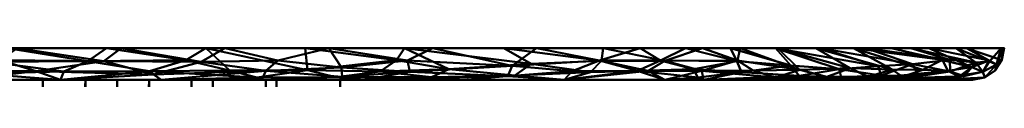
# Model space of a CAD drawing. Header units: millimetres. Extents: x -131 to 26, y -110 to 122.
# Tile 3 of 3: x 10.422 to 26, y -5.5 to -5. Entities that reach past the tile are written whole.
import ezdxf

# ---------------------------------------------------------------- set-up
doc = ezdxf.new("R2010")
doc.units = ezdxf.units.MM
doc.layers.add('G-IMPT', color=8, linetype='Continuous', lineweight=30)
doc.layers.add('P-SANR-FIXT', color=6, linetype='Continuous', lineweight=30)

# ---------------------------------------------------------------- blocks, each defined once
blk = doc.blocks.new('FFAST604-701500BV0 - 3D_FFAST604-701500BV0_D0_ipt-101383-View 1')
at = {"layer": 'G-IMPT', "lineweight": 40}
mesh = blk.add_polyface(dxfattribs=at)
corners = [(12.4740705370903, 22.63525536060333, -0.1379701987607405), (12.66118325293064, 20.77816032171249), (14.17413028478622, 21.42995783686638, -0.0389040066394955), (18.25671970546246, 18.16729020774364, -0.07035368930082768), (17.21088964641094, 19.32180617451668, -0.1699684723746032), (16.93892450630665, 19.33251818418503, -0.04331648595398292), (16.12769359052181, 20.18423082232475, -0.129843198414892), (15.42787030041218, 20.55009239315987, -0.04035898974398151), (14.97659651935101, 21.08171419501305, -0.1529633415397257), (16.38421863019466, 20.14137369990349, -0.3131491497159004), (18.51179475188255, 18.16305831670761, -0.2520848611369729), (16.51050316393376, 18.57971393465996, -0.4999999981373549), (13.74723728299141, 21.89579059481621, -0.1465627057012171), (13.05180257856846, 22.44310911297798, -0.3096075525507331), (11.06743287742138, 21.93608610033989), (11.12199213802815, 23.3187801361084, -0.1291162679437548), (14.2549336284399, 19.62023227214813), (9.93911898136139, 23.97146104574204, -0.2826322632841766), (11.50208794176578, 23.26805421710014, -0.2943262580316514), (10.22474721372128, 23.33014617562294, -0.4999999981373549), (11.79618676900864, 22.14253697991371, -0.4999999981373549), (15.84868286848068, 18.46230535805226), (14.93906474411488, 19.76732313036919, -0.4999999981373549), (17.44243324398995, 17.30437844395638), (13.36762518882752, 20.95493005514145, -0.4999999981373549), (9.76243554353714, 23.88051002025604, -0.09918748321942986), (8.653308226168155, 24.5177531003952, -0.4999999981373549), (9.473683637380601, 23.09401414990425)]
mesh.append_faces([[corners[k] for k in face] for face in [(1, 0, 14), (24, 8, 22), (14, 25, 27)]], dxfattribs={"vtx0": -1, "vtx1": -1})
mesh.append_faces([[corners[k] for k in face] for face in [(0, 1, 2), (3, 4, 5), (6, 7, 5), (7, 8, 2), (6, 9, 8), (10, 11, 4), (12, 13, 0), (14, 0, 15), (2, 12, 0), (17, 18, 19), (13, 20, 18), (7, 2, 16), (2, 8, 12), (5, 4, 6), (6, 8, 7), (5, 7, 21), (6, 4, 9), (11, 9, 4), (8, 9, 22), (12, 24, 13), (8, 24, 12), (18, 0, 13), (17, 25, 15), (15, 0, 18), (17, 15, 18), (15, 25, 14)]], dxfattribs={"vtx0": -1, "vtx1": -1, "vtx2": -1})
mesh.append_faces([[corners[k] for k in face] for face in [(7, 16, 21), (9, 11, 22)]], dxfattribs={"vtx0": -1, "vtx2": -1})
mesh.append_faces([[corners[k] for k in face] for face in [(1, 16, 2), (21, 23, 5), (24, 20, 13), (20, 19, 18), (19, 26, 17)]], dxfattribs={"vtx1": -1, "vtx2": -1})
mesh = blk.add_polyface(dxfattribs=at)
corners = [(25.4999991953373, -1.698356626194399e-14), (20.62993399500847, 14.98852348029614), (7.879933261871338, 24.25194219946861), (-7.879933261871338, 24.25194219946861), (-20.62993399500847, 14.98852348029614), (-25.4999991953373, -3.122849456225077e-15), (-20.62993399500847, -14.98852348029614), (-7.879933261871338, -24.25194219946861), (7.879933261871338, -24.25194219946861), (20.62993399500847, -14.98852348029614), (-1.075528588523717e-15, 15.49999980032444), (10.78664855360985, 11.13095779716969), (15.49235128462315, 0.4868667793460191), (11.46428251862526, -10.43169429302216), (0.9732530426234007, -15.46941482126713), (-10.25033386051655, -11.62672150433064), (-15.46941482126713, -0.9732530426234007), (-11.62672150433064, 10.25033386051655), (-0.9732530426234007, 15.46941482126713), (-0.4868667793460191, 15.49235128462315)]
mesh.append_faces([[corners[k] for k in face] for face in [(10, 3, 19)]], dxfattribs={"vtx0": -1, "vtx1": -1})
mesh.append_faces([[corners[k] for k in face] for face in [(1, 11, 12, 0), (3, 18, 19)]], dxfattribs={"vtx0": -1, "vtx2": -1})
mesh.append_faces([[corners[k] for k in face] for face in [(1, 2, 11), (5, 6, 16, 4), (16, 17, 4)]], dxfattribs={"vtx1": -1, "vtx2": -1})
mesh.append_faces([[corners[k] for k in face] for face in [(9, 0, 12, 13), (13, 14, 8, 9), (7, 8, 14, 15), (10, 11, 2, 3), (6, 7, 15, 16), (3, 4, 17, 18)]], dxfattribs={"vtx1": -1, "vtx3": -1})
mesh = blk.add_polyface(dxfattribs=at)
corners = [(22.76410832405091, 12.2734661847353, -0.1550916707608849), (21.82207370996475, 13.13865910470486, -0.4999999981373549), (21.78070859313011, 14.1273762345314, -0.3067968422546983), (19.62616168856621, 16.98875113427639, -0.2988043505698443), (19.45313900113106, 16.9899172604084, -0.1225582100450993), (20.36276507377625, 15.92398032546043, -0.1427926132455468), (23.55898622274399, 10.73205749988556, -0.1849758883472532), (23.01658201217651, 9.382194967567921, -0.4999999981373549), (22.41932786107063, 11.26042732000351, -0.4999999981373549), (20.6268046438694, 15.7610985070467, -0.3020486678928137), (19.65338113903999, 16.20449781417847, -0.4999999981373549), (21.2136420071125, 14.76663250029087, -0.1400995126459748), (19.03618361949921, 16.1464515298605), (18.25671970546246, 18.16729020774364, -0.07035368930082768), (17.44243324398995, 17.30437844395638), (20.62993399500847, 14.98852348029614), (18.51179475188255, 18.16305831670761, -0.2520848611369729), (17.21088964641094, 19.32180617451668, -0.1699684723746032), (21.23869271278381, 13.1149584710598), (23.19173710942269, 11.08774981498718, -0.04437643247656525), (16.93892450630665, 19.33251818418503, -0.04331648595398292), (22.02432562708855, 13.54061040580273, -0.146695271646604), (18.08194271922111, 17.39210587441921, -0.4999999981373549), (16.51050316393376, 18.57971393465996, -0.4999999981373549), (21.22481955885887, 15.01688975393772, -0.4999999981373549), (21.84744915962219, 11.24139346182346), (22.37938662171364, 12.61494924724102, -0.03748888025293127), (22.45620787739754, 9.367827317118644), (23.84726577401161, 9.607994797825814, -0.04625204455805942)]
mesh.append_faces([[corners[k] for k in face] for face in [(12, 13, 14), (15, 5, 12), (22, 3, 10), (1, 0, 8)]], dxfattribs={"vtx0": -1, "vtx1": -1})
mesh.append_faces([[corners[k] for k in face] for face in [(0, 1, 2), (3, 4, 5), (3, 9, 10), (2, 9, 11), (15, 11, 5), (13, 16, 17), (0, 19, 6), (13, 4, 16), (20, 14, 13), (2, 21, 0), (16, 3, 22), (5, 11, 9), (16, 4, 3), (25, 19, 26), (9, 2, 24), (2, 11, 21), (19, 0, 26), (21, 26, 0), (18, 26, 11), (11, 26, 21), (19, 28, 6), (8, 0, 6), (3, 5, 9), (4, 12, 5), (13, 12, 4)]], dxfattribs={"vtx0": -1, "vtx1": -1, "vtx2": -1})
mesh.append_faces([[corners[k] for k in face] for face in [(6, 7, 8), (16, 22, 23), (9, 24, 10)]], dxfattribs={"vtx0": -1, "vtx2": -1})
mesh.append_faces([[corners[k] for k in face] for face in [(15, 18, 11), (1, 24, 2), (18, 25, 26), (25, 27, 19)]], dxfattribs={"vtx1": -1, "vtx2": -1})
mesh = blk.add_polyface(dxfattribs=at)
corners = [(0.9732530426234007, -15.46941482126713, 43.99999870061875), (0.9732530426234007, -15.46941482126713, 42.67475709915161), (0.9732530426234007, -15.46941482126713, 41.34952003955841), (0.9732530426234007, -15.46941482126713, 40.02427843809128), (0.9732530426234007, -15.46941482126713, 38.69903683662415), (4.512527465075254, -14.82859047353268, 37.63254352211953), (8.140053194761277, -13.19050913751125, 34.59463620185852), (10.61392790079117, -11.29577558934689, 30.1784699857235), (11.63874838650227, -10.23667531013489, 25.94657440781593), (11.6386530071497, -10.23678545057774, 22.05239894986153), (10.61380413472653, -11.29589140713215, 17.82109495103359), (8.140124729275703, -13.19046485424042, 13.40552712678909), (4.512453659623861, -14.82861318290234, 10.36741088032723), (0.9732530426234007, -15.46941482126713, 9.30096298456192), (0.9732530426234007, -15.46941482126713, 6.97572223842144), (0.9732530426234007, -15.46941482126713, 4.65048149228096), (0.9732530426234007, -15.46941482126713, 2.32524074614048), (0.9732530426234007, -15.46941482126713), (11.46428251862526, -10.43169429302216), (15.49235128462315, 0.4868667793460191), (10.78664855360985, 11.13095779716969), (5.807854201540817e-15, 15.49999980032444), (-0.4868667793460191, 15.49235128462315), (-0.9732530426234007, 15.46941482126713), (-0.9732530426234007, 15.46941482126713, 10.99999967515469), (-0.9732530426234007, 15.46941482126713, 21.99999935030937), (-0.9732530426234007, 15.46941482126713, 33.00000016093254), (-0.9732530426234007, 15.46941482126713, 43.99999870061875), (-0.4868667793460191, 15.49235128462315, 43.99999870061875), (-1.075528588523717e-15, 15.49999980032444, 43.99999870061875), (10.78664855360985, 11.13095779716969, 43.99999870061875), (15.49235128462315, 0.4868667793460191, 43.99999870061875), (11.46428251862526, -10.43169429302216, 43.99999870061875), (6.218767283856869, -12.9505539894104), (6.218767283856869, -12.9505539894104, 43.99999870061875), (8.841524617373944, -11.69112414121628), (3.596010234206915, -14.20998383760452), (8.841524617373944, -11.69112414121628, 43.99999870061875), (3.596010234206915, -14.20998383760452, 43.99999870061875), (7.530145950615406, -12.32083906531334, 43.99999870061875), (4.907388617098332, -13.58026891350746, 43.99999870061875), (9.376990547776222, -12.24314236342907, 32.38655195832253), (2.742853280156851, -15.14901400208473, 9.834186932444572), (6.326289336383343, -14.00953845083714, 11.88646900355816), (6.326290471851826, -14.00954980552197, 36.11358872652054), (2.742890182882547, -15.1490026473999, 38.16578904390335), (5.41940882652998, -14.41907013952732, 36.87306725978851), (3.627708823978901, -14.98879599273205, 37.89916741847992), (2.284631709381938, -14.83969876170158), (2.284631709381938, -14.83969876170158, 43.99999870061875), (13.47831633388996, -4.972413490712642), (13.47831633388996, -4.972413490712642, 43.99999870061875), (12.47129885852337, -7.702053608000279, 43.99999870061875), (13.13950048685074, 5.808911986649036), (13.13950048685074, 5.808911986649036, 43.99999870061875), (14.3159253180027, 3.147889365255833, 43.99999870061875), (5.393324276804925, 13.31547879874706, 43.99999870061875), (5.393324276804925, 13.31547879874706), (2.696662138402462, 14.40773929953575), (12.47129885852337, -7.702053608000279), (14.48533380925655, -2.242773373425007, 43.99999870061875), (14.48533380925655, -2.242773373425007), (11.96307452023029, 8.469935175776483), (11.96307452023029, 8.469935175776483, 43.99999870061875), (14.3159253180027, 3.147889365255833), (8.089986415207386, 12.22321829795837), (8.089986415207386, 12.22321829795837, 43.99999870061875), (2.696662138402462, 14.40773929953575, 43.99999870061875)]
mesh.append_faces([[corners[k] for k in face] for face in [(14, 42, 13)]], dxfattribs={"vtx0": -1})
mesh.append_faces([[corners[k] for k in face] for face in [(26, 29, 25), (29, 26, 28), (22, 24, 21), (8, 32, 7), (5, 38, 47), (11, 35, 10), (7, 37, 41), (40, 44, 34), (36, 42, 48), (44, 40, 46), (6, 34, 44)]], dxfattribs={"vtx0": -1, "vtx1": -1})
mesh.append_faces([[corners[k] for k in face] for face in [(42, 14, 48), (25, 67, 58), (9, 59, 52)]], dxfattribs={"vtx0": -1, "vtx1": -1, "vtx2": -1})
mesh.append_faces([[corners[k] for k in face] for face in [(52, 8, 9), (12, 36, 33), (9, 18, 59), (25, 29, 67), (52, 59, 50, 51), (45, 38, 49), (19, 31, 60, 61), (57, 67, 56, 65), (61, 60, 51, 50), (65, 56, 66), (5, 40, 38), (11, 33, 35), (7, 32, 37), (38, 45, 47), (49, 4, 45), (33, 11, 43), (33, 43, 12), (18, 9, 10), (37, 6, 41), (36, 12, 42), (40, 5, 46), (67, 57, 58)]], dxfattribs={"vtx0": -1, "vtx2": -1})
mesh.append_faces([[corners[k] for k in face] for face in [(6, 37, 39, 34), (49, 2, 3, 4), (48, 14, 15, 16)]], dxfattribs={"vtx0": -1, "vtx3": -1})
mesh.append_faces([[corners[k] for k in face] for face in [(27, 28, 26)]], dxfattribs={"vtx1": -1})
mesh.append_faces([[corners[k] for k in face] for face in [(24, 25, 21), (35, 18, 10), (52, 32, 8), (58, 21, 25)]], dxfattribs={"vtx1": -1, "vtx2": -1})
mesh.append_faces([[corners[k] for k in face] for face in [(54, 55, 64, 53), (62, 20, 30, 63), (55, 31, 19, 64), (20, 65, 66, 30), (63, 54, 53, 62)]], dxfattribs={"vtx1": -1, "vtx3": -1})
mesh.append_faces([[corners[k] for k in face] for face in [(22, 23, 24), (16, 17, 48)]], dxfattribs={"vtx2": -1})
mesh.append_faces([[corners[k] for k in face] for face in [(49, 0, 1, 2)]], dxfattribs={"vtx3": -1})
mesh = blk.add_polyface(dxfattribs=at)
corners = [(25.66096547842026, 2.969667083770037, -0.1263384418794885), (25.75977167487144, 3.222750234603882, -0.3054198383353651), (25.48444100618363, 4.625237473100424, -0.2010217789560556), (24.89208299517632, 1.870978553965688), (25.6913415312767, 0, -0.03806023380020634), (25.853552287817, 0, -0.1464466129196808), (25.87511710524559, 1.678887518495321, -0.2440570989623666), (24.22626698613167, 9.07006206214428, -0.162027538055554), (24.39157757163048, 8.138734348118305, -0.04791088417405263), (24.71064194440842, 7.631175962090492, -0.1552544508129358), (25.28612916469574, 4.724948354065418, -0.05287882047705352), (25.9619395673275, 0, -0.3086583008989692), (25.02022515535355, 6.93995214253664, -0.3158965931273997), (24.21037724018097, 5.62797224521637, -0.4999999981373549), (24.28416452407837, 3.741957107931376), (26.0000004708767, -1.731947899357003e-14, -0.4999999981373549), (25.40345939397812, 1.875990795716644, -0.4999999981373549), (24.80691831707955, 3.751981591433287, -0.4999999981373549), (25.10487887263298, 6.16130973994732, -0.1428181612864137), (23.67456555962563, 5.618109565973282), (22.45620787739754, 9.367827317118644), (23.84726577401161, 9.607994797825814, -0.04625204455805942), (23.19173710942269, 11.08774981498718, -0.04437643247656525), (23.6138361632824, 7.503963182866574, -0.4999999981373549), (25.4999991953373, 0), (23.06496659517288, 7.494261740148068), (23.55898622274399, 10.73205749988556, -0.1849758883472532), (23.01658201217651, 9.382194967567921, -0.4999999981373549)]
mesh.append_faces([[corners[k] for k in face] for face in [(4, 3, 24)]], dxfattribs={"vtx0": -1})
mesh.append_faces([[corners[k] for k in face] for face in [(13, 2, 17), (25, 21, 20), (19, 8, 25)]], dxfattribs={"vtx0": -1, "vtx1": -1})
mesh.append_faces([[corners[k] for k in face] for face in [(0, 1, 2), (0, 3, 4), (7, 8, 9), (0, 2, 10), (0, 4, 6), (12, 2, 13), (0, 6, 1), (11, 16, 6), (16, 1, 6), (18, 19, 10), (20, 21, 22), (12, 23, 9), (2, 1, 17), (10, 2, 18), (21, 8, 7), (18, 8, 19), (25, 8, 21), (26, 7, 27), (26, 21, 7), (9, 8, 18), (12, 9, 18), (23, 7, 9), (2, 12, 18), (10, 3, 0)]], dxfattribs={"vtx0": -1, "vtx1": -1, "vtx2": -1})
mesh.append_faces([[corners[k] for k in face] for face in [(1, 16, 17), (7, 23, 27)]], dxfattribs={"vtx0": -1, "vtx2": -1})
mesh.append_faces([[corners[k] for k in face] for face in [(4, 5, 6), (5, 11, 6), (14, 3, 10), (19, 14, 10), (13, 23, 12)]], dxfattribs={"vtx1": -1, "vtx2": -1})
mesh.append_faces([[corners[k] for k in face] for face in [(11, 15, 16)]], dxfattribs={"vtx2": -1})
mesh = blk.add_polyface(dxfattribs=at)
corners = [(24.52152512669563, -5.304409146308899, -0.4999999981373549), (25.13862045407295, -6.500031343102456, -0.3171666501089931), (23.80794222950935, -7.140336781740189, -0.4999999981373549), (25.853552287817, 0, -0.1464466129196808), (25.87511710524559, -1.678887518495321, -0.2440570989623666), (25.9619395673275, 0, -0.3086583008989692), (25.23511029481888, -3.468481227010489, -0.4999999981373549), (25.55044124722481, -4.516322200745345, -0.2750228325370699), (24.89208299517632, -1.870978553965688), (25.36717209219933, -4.335653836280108, -0.05867859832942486), (25.66096547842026, -2.969667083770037, -0.1263384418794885), (25.76621432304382, -3.10386725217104, -0.2872754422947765), (25.98716967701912, -0.8166797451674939, -0.4999999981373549), (26.0000004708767, 0, -0.4999999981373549), (25.6913415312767, -5.704623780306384e-15, -0.03806023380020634), (23.67456555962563, -5.618109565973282), (24.28416452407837, -3.741957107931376), (25.94869546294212, -1.632553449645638, -0.4999999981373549), (25.14397305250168, -5.945922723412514, -0.1310383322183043), (24.64530481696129, -7.385182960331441, -0.05502936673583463), (24.54761137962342, -8.356110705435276, -0.2463169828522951), (24.050678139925, -9.21527882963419, -0.0703331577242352), (22.45620787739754, -9.367827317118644), (23.41809956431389, -10.58989003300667, -0.04228072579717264), (23.06496659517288, -7.494261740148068), (24.00537067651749, -9.749131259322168, -0.2131349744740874), (23.09435706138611, -8.976264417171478, -0.4999999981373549), (25.4999991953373, -2.831068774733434e-14), (22.38077189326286, -10.81219205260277, -0.4999999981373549)]
mesh.append_faces([[corners[k] for k in face] for face in [(8, 14, 27)]], dxfattribs={"vtx0": -1})
mesh.append_faces([[corners[k] for k in face] for face in [(0, 1, 2), (3, 4, 5), (6, 7, 0), (14, 4, 3), (15, 9, 16), (12, 4, 17), (22, 21, 24), (17, 11, 6), (16, 9, 8), (26, 25, 28)]], dxfattribs={"vtx0": -1, "vtx1": -1})
mesh.append_faces([[corners[k] for k in face] for face in [(8, 9, 10), (10, 11, 4), (5, 4, 12), (10, 4, 14), (14, 8, 10), (11, 10, 7), (4, 11, 17), (18, 15, 19), (20, 18, 19), (9, 7, 10), (1, 7, 18), (20, 19, 21), (22, 23, 21), (19, 24, 21), (20, 21, 25), (20, 2, 1), (18, 9, 15), (7, 1, 0), (20, 1, 18), (7, 6, 11), (7, 9, 18), (26, 20, 25)]], dxfattribs={"vtx0": -1, "vtx1": -1, "vtx2": -1})
mesh.append_faces([[corners[k] for k in face] for face in [(20, 26, 2)]], dxfattribs={"vtx0": -1, "vtx2": -1})
mesh.append_faces([[corners[k] for k in face] for face in [(15, 24, 19)]], dxfattribs={"vtx1": -1, "vtx2": -1})
mesh.append_faces([[corners[k] for k in face] for face in [(12, 13, 5)]], dxfattribs={"vtx2": -1})
mesh = blk.add_polyface(dxfattribs=at)
corners = [(23.3872534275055, -11.07346221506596, -0.1708105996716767), (23.41809956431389, -10.58989003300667, -0.04228072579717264), (22.7532600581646, -12.03570703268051, -0.0615945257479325), (21.08246587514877, -14.99857124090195, -0.1673596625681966), (20.56021395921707, -15.84939934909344, -0.3042331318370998), (21.76954920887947, -14.13680289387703, -0.2969948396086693), (21.84233500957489, -13.77618605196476, -0.1190475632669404), (22.62305134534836, -12.64673214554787, -0.2256215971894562), (20.19900553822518, -16.12680565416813, -0.1401288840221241), (19.59465698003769, -17.02915905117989, -0.3050053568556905), (22.38077189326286, -10.81219205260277, -0.4999999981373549), (21.23869271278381, -13.1149584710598), (21.15110267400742, -14.58262983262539, -0.03787685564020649), (19.03618361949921, -16.1464515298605), (18.14591047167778, -18.24661630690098, -0.05787167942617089), (19.16491849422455, -17.33644634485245, -0.1359397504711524), (18.21572588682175, -18.43047704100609, -0.2184928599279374), (16.95420223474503, -18.493161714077, -0.4999999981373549), (18.59711158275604, -17.40656833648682, -0.4999999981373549), (20.62993399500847, -14.98852348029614), (20.24002093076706, -16.31997495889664, -0.4999999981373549), (24.00537067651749, -9.749131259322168, -0.2131349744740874), (20.95360382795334, -14.48404732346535, -0.4999999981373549), (21.66718899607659, -12.64811968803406, -0.4999999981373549), (21.84744915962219, -11.24139346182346), (24.050678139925, -9.21527882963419, -0.0703331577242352), (22.45620787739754, -9.367827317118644)]
mesh.append_faces([[corners[k] for k in face] for face in [(13, 8, 19), (24, 1, 26), (10, 7, 23)]], dxfattribs={"vtx0": -1, "vtx1": -1})
mesh.append_faces([[corners[k] for k in face] for face in [(0, 1, 2), (3, 4, 5), (6, 7, 2), (8, 9, 4), (7, 10, 0), (2, 11, 6), (3, 12, 8), (7, 6, 5), (13, 14, 15), (9, 16, 18), (16, 9, 15), (4, 9, 20), (9, 8, 15), (10, 21, 0), (14, 16, 15), (8, 13, 15), (5, 6, 3), (3, 8, 4), (5, 4, 22), (3, 6, 12), (23, 7, 5), (2, 7, 0), (11, 12, 6), (8, 12, 19), (2, 1, 24), (25, 1, 0), (25, 0, 21)]], dxfattribs={"vtx0": -1, "vtx1": -1, "vtx2": -1})
mesh.append_faces([[corners[k] for k in face] for face in [(16, 17, 18), (4, 20, 22), (12, 11, 19), (2, 24, 11)]], dxfattribs={"vtx0": -1, "vtx2": -1})
mesh.append_faces([[corners[k] for k in face] for face in [(18, 20, 9), (22, 23, 5)]], dxfattribs={"vtx1": -1, "vtx2": -1})
mesh = blk.add_polyface(dxfattribs=at)
corners = [(18.21572588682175, -18.43047704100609, -0.2184928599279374), (16.59584838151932, -19.79218761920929, -0.1237562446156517), (16.55914436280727, -19.99369693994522, -0.3054755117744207), (11.75144590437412, -23.14321399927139, -0.2945159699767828), (12.53732635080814, -22.52639572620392, -0.08594641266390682), (10.68440075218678, -23.53290451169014, -0.1379098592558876), (15.51537744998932, -20.73213524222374, -0.1933801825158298), (15.31129402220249, -19.57975509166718, -0.4999999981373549), (15.84868286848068, -18.46230535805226), (15.52146696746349, -20.49814925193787, -0.04701534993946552), (10.10795179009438, -23.91344996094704, -0.3087263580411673), (14.50502396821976, -21.52976324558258, -0.3042606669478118), (14.31445375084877, -21.52131081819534, -0.1400685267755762), (13.29208474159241, -22.28836065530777, -0.2839758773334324), (8.825074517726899, -24.13120783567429, -0.03929769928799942), (9.314539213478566, -24.11989402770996, -0.1488555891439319), (12.66118325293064, -20.77816032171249), (9.473683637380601, -23.09401414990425), (11.06743287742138, -21.93608610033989), (12.02547646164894, -21.75293957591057, -0.4999999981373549), (18.14591047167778, -18.24661630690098, -0.05787167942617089), (16.95420223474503, -18.493161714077, -0.4999999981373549), (10.38256824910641, -22.83953295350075, -0.4999999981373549), (13.66838467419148, -20.66634846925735, -0.4999999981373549), (8.73965890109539, -23.92612633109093, -0.4999999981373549), (14.2549336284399, -19.62023227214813), (17.44243324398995, -17.30437844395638), (19.03618361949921, -16.1464515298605)]
mesh.append_faces([[corners[k] for k in face] for face in [(17, 5, 18), (23, 13, 19), (22, 10, 24), (16, 12, 25)]], dxfattribs={"vtx0": -1, "vtx1": -1})
mesh.append_faces([[corners[k] for k in face] for face in [(0, 1, 2), (3, 4, 5), (2, 6, 7), (1, 8, 9), (5, 10, 3), (11, 12, 13), (14, 15, 5), (12, 6, 9), (12, 16, 4), (5, 17, 14), (19, 13, 3), (1, 0, 20), (11, 13, 23), (3, 13, 4), (18, 5, 4), (4, 13, 12), (5, 15, 10), (24, 10, 15), (3, 10, 22), (2, 1, 6), (6, 12, 11), (7, 6, 11), (9, 6, 1), (12, 9, 25), (1, 20, 8), (0, 2, 21)]], dxfattribs={"vtx0": -1, "vtx1": -1, "vtx2": -1})
mesh.append_faces([[corners[k] for k in face] for face in [(3, 22, 19), (11, 23, 7)]], dxfattribs={"vtx0": -1, "vtx2": -1})
mesh.append_faces([[corners[k] for k in face] for face in [(7, 21, 2), (16, 18, 4), (26, 8, 20, 27), (8, 25, 9)]], dxfattribs={"vtx1": -1, "vtx2": -1})
blk = doc.blocks.new('FFAST604-701500BV0 - Winston Exposed Shower Mono _Lever Handle_-101384-View 1')
at = {"extrusion": (0, -1, 0)}
blk.add_blockref('FFAST604-701500BV0 - 3D_FFAST604-701500BV0_D0_ipt-101383-View 1', (0, 0), dxfattribs=at)

msp = doc.modelspace()

# ---------------------------------------------------------------- block references
at = {"layer": 'P-SANR-FIXT', "lineweight": 40}
msp.add_blockref('FFAST604-701500BV0 - Winston Exposed Shower Mono _Lever Handle_-101384-View 1', (0, -5.500000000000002), dxfattribs=at)

doc.saveas('drawing.dxf')
